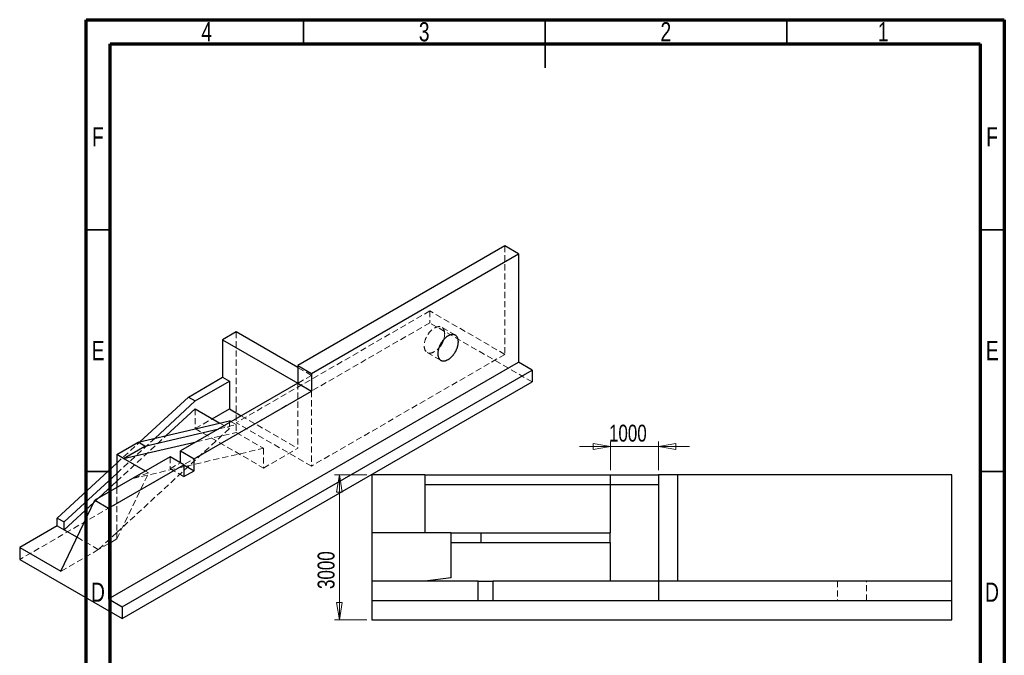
# Model space of a CAD drawing. Header units: millimetres. Extents: x 1 to 205, y 5 to 292.
# Tile 2 of 2: x 1 to 205, y 160 to 292. Entities that reach past the tile are written whole.
import ezdxf

# ---------------------------------------------------------------- set-up
doc = ezdxf.new("R2010")
doc.units = ezdxf.units.MM
doc.linetypes.add('HIDDEN', pattern=[1.905, 1.27, -0.635])
doc.styles.add('SLDTEXTSTYLE0', font='TXT', dxfattribs={"width": 0.75})
doc.dimstyles.new('SLDDIMSTYLE0', dxfattribs={"dimtxt": 3.5, "dimasz": 3.556, "dimexe": 0, "dimexo": 0.0625, "dimgap": 0.875, "dimtad": 1, "dimlfac": 100, "dimrnd": 1e-09, "dimzin": 12, "dimdsep": 46, "dimtxsty": 'SLDTEXTSTYLE0', "dimblk1": 'CLOSED', "dimblk2": 'CLOSED', "dimsah": 1, "dimcen": 0.09, "dimadec": 0, "dimazin": 3, "dimtfac": 1, "dimtmove": 0, "dimatfit": 0, "dimldrblk": 'CLOSED', "dimfxl": 0, "dimfrac": 2, "dimtolj": 1, "dimtzin": 12, "dimarcsym": 0})
doc.dimstyles.new('SLDDIMSTYLE1', dxfattribs={"dimtxt": 3.5, "dimasz": 3.556, "dimexe": 0, "dimexo": 0.0625, "dimgap": 0.875, "dimtad": 1, "dimlfac": 100, "dimrnd": 1e-09, "dimzin": 12, "dimdsep": 46, "dimtxsty": 'SLDTEXTSTYLE0', "dimblk1": 'CLOSED', "dimblk2": 'CLOSED', "dimsah": 1, "dimcen": 0.09, "dimadec": 0, "dimazin": 3, "dimtfac": 1, "dimtofl": 0, "dimtmove": 0, "dimatfit": 3, "dimldrblk": 'CLOSED', "dimfxl": 0, "dimfrac": 2, "dimtolj": 1, "dimtzin": 12, "dimarcsym": 0})

# ---------------------------------------------------------------- blocks, each defined once
blk = doc.blocks.new('_Closed')
at = {"color": 0, "linetype": 'ByBlock', "lineweight": -2}
for p, q in [((-1, 0.166667), (0, 0)), ((-1, 0.166667), (-1, -0.166667)), ((0, 0), (-1, -0.166667)), ((0, 0), (-1, 0))]:
    blk.add_line(p, q, dxfattribs=at)
blk = doc.blocks.new('_D_10')
at = {"color": 7, "linetype": 'Continuous', "lineweight": 18}
for p, q in [((73.12, 197.78), (66.43, 197.78)), ((67.43, 197.78), (67.43, 167.78)), ((73.12, 167.78), (66.43, 167.78))]:
    blk.add_line(p, q, dxfattribs=at)
at = {"color": 7, "linetype": 'Continuous', "lineweight": 18, "xscale": 3.556, "yscale": 3.556}
for p, rotation in [((67.43, 197.78, -15.25), 90.0000000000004), ((67.43, 167.78, -15.25), 270.0000000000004)]:
    blk.add_blockref('_Closed', p, dxfattribs=dict(at, rotation=rotation))
at = {"color": 7, "linetype": 'Continuous', "lineweight": 18, "insert": (62.91, 174.16), "char_height": 3.5, "attachment_point": 1, "rotation": 90, "style": 'SLDTEXTSTYLE0'}
blk.add_mtext('3000', dxfattribs=at)
blk = doc.blocks.new('_D_11')
at = {"color": 7, "linetype": 'Continuous', "lineweight": 18}
for p, q in [((123.48, 198.78), (123.48, 204.66)), ((133.48, 198.78), (133.48, 204.66)), ((123.48, 203.66), (117.13, 203.66)), ((133.48, 203.66), (123.48, 203.66)), ((133.48, 203.66), (139.83, 203.66))]:
    blk.add_line(p, q, dxfattribs=at)
at = {"color": 7, "linetype": 'Continuous', "lineweight": 18, "xscale": 3.556, "yscale": 3.556}
blk.add_blockref('_Closed', (123.48, 203.66, -15.25), dxfattribs=at)
at = {"color": 7, "linetype": 'Continuous', "lineweight": 18, "xscale": 3.556, "yscale": 3.556, "rotation": 180.0000000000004}
blk.add_blockref('_Closed', (133.48, 203.66, -15.25), dxfattribs=at)
at = {"color": 7, "linetype": 'Continuous', "lineweight": 18, "insert": (123.2, 208.17), "char_height": 3.5, "attachment_point": 1, "style": 'SLDTEXTSTYLE0'}
blk.add_mtext('1000', dxfattribs=at)

msp = doc.modelspace()

# ---------------------------------------------------------------- linework, layer by layer
at = {"color": 7, "linetype": 'Continuous', "lineweight": 70}
for p, q in [((15, 5), (15, 292)), ((15, 292), (205, 292)), ((205, 292), (205, 5)), ((20, 10), (20, 287)), ((20, 287), (200, 287)), ((200, 287), (200, 10))]:
    msp.add_line(p, q, dxfattribs=at)
at = {"color": 7, "linetype": 'Continuous', "lineweight": 35}
for p, q in [((60, 287), (60, 292)), ((110, 292), (110, 282)), ((110, 287), (110, 292)), ((160, 287), (160, 292)), ((20, 248.5), (15, 248.5)), ((200, 248.5), (205, 248.5)), ((20, 198.5), (15, 198.5)), ((200, 198.5), (205, 198.5))]:
    msp.add_line(p, q, dxfattribs=at)
at = {"color": 7, "linetype": 'Continuous', "lineweight": 25}
for p, q in [((101.67397, 245.17943), (58.79553, 220.42623)), ((104.5024, 243.54661), (101.67397, 245.17943)), ((61.62396, 218.79342), (104.5024, 243.54661)), ((104.5024, 243.54661), (104.5024, 221.09174)), ((46.06761, 227.36511), (43.23919, 225.73229)), ((58.79553, 220.01743), (46.06761, 227.36511)), ((43.23919, 225.73229), (58.79553, 216.7518)), ((43.23919, 225.73229), (43.23919, 217.97515)), ((19.64959, 172.10726), (104.5024, 221.09174)), ((58.79553, 220.42623), (58.79553, 216.7518)), ((58.79553, 220.42623), (61.62396, 218.79342)), ((107.33083, 219.45893), (104.5024, 221.09174)), ((22.47801, 170.47444), (107.33083, 219.45893)), ((61.62396, 218.79342), (61.62396, 215.11898)), ((107.33083, 219.45893), (107.33083, 217.0093)), ((22.47801, 168.02482), (107.33083, 217.0093)), ((58.79553, 216.7518), (34.51189, 202.73315)), ((36.16812, 213.89311), (43.23919, 217.97515)), ((37.58233, 213.0767), (44.6534, 217.15874)), ((43.23919, 217.97515), (44.6534, 217.15874)), ((44.6534, 217.15874), (44.6534, 211.44296)), ((58.79553, 216.7518), (61.62396, 215.11898)), ((37.34032, 201.10034), (61.62396, 215.11898)), ((26.11463, 204.60818), (36.16812, 213.89311)), ((29.20442, 205.33926), (37.58233, 213.0767)), ((36.16812, 213.89311), (37.58233, 213.0767)), ((31.58174, 205.90176), (37.58233, 211.44362)), ((37.58233, 211.44362), (42.64691, 208.51991)), ((41.11844, 209.40227), (44.6534, 211.44296)), ((44.6534, 211.44296), (47.12638, 210.01534)), ((25.77234, 204.5272), (44.6534, 208.99466)), ((45.00586, 208.79119), (44.6534, 208.99466)), ((27.18656, 203.71079), (42.46926, 207.32685)), ((21.36078, 201.98046), (25.77234, 204.5272)), ((22.775, 201.16405), (37.81106, 204.63772)), ((27.18656, 203.71079), (25.77234, 204.5272)), ((21.36078, 201.98046), (21.36078, 195.14118)), ((22.775, 201.16405), (21.36078, 201.98046)), ((22.775, 201.16405), (27.18656, 203.71079)), ((34.51189, 202.73315), (37.34032, 201.10034)), ((34.51189, 200.28393), (34.51189, 202.73315)), ((9.04952, 188.84766), (21.36078, 200.21776)), ((19.64959, 190.88769), (35.219, 199.87573)), ((27.28441, 198.56082), (22.775, 201.16405)), ((32.39057, 201.50854), (24.60587, 197.01453)), ((35.219, 199.87573), (32.39057, 201.50854)), ((35.219, 199.87573), (35.219, 197.4261)), ((35.219, 199.87533), (37.34032, 198.65072)), ((37.34032, 198.65072), (37.34032, 201.10034)), ((10.46373, 188.03125), (21.36078, 198.09525)), ((35.219, 197.4261), (37.34032, 198.65072)), ((85.12666, 197.78011), (74.11742, 197.78011)), ((74.11742, 197.78011), (74.11742, 185.78011)), ((85.12666, 197.78011), (85.12666, 195.78011)), ((85.12666, 197.78011), (123.47815, 197.78011)), ((123.47815, 197.78011), (123.47815, 195.78011)), ((123.47815, 197.78011), (133.47815, 197.78011)), ((133.47815, 197.78011), (133.47815, 175.78011)), ((137.47815, 197.78011), (133.47815, 197.78011)), ((137.47815, 175.78011), (137.47815, 197.78011)), ((194.11742, 197.78011), (137.47815, 197.78011)), ((194.11742, 175.78011), (194.11742, 197.78011)), ((24.60587, 197.01453), (16.82116, 192.52051)), ((17.54581, 192.93884), (21.36078, 196.46217)), ((85.12666, 195.78011), (123.47815, 195.78011)), ((85.12666, 195.78011), (85.12666, 185.78011)), ((123.47815, 195.78011), (133.47815, 195.78011)), ((123.47815, 195.78011), (123.47815, 185.78011)), ((9.75009, 177.82211), (16.82116, 192.52051)), ((10.46373, 186.39817), (16.60393, 192.06897)), ((16.82116, 192.52051), (19.64959, 190.88769)), ((19.64959, 190.88769), (19.64959, 172.10726)), ((9.04952, 188.84766), (10.46373, 188.03125)), ((9.04952, 187.21458), (9.04952, 188.84766)), ((10.46373, 186.39817), (10.46373, 188.03125)), ((9.04952, 187.21458), (1.26481, 182.72056)), ((9.04952, 187.21458), (10.46373, 186.39817)), ((10.46373, 186.39817), (13.1342, 184.85654)), ((85.12666, 185.78011), (74.11742, 185.78011)), ((74.11742, 185.78011), (74.11742, 175.78011)), ((90.53742, 185.78011), (85.12666, 185.78011)), ((90.53742, 185.78011), (96.77631, 185.78011)), ((90.53742, 183.78011), (90.53742, 185.78011)), ((96.77631, 183.78011), (96.77631, 185.78011)), ((96.77631, 185.78011), (123.47815, 185.78011)), ((123.47815, 183.78011), (123.47815, 185.78011)), ((90.53742, 176.48552), (90.53742, 183.78011)), ((90.53742, 183.78011), (96.77631, 183.78011)), ((96.77631, 183.78011), (123.47815, 183.78011)), ((123.47815, 183.78011), (123.47815, 175.78011)), ((1.26481, 182.72056), (1.26481, 180.27094)), ((1.26481, 182.72056), (9.75009, 177.82211)), ((1.26481, 180.27094), (22.47801, 168.02482)), ((85.12666, 175.78011), (74.11742, 175.78011)), ((74.11742, 175.78011), (74.11742, 171.78011)), ((90.53742, 176.48552), (85.12666, 175.78011)), ((96.1359, 175.78011), (85.12666, 175.78011)), ((96.1359, 171.78011), (96.1359, 175.78011)), ((96.1359, 175.78011), (99.1359, 175.78011)), ((133.47815, 175.78011), (99.1359, 175.78011)), ((99.1359, 175.78011), (99.1359, 171.78011)), ((194.11742, 175.78011), (133.47815, 175.78011)), ((133.47815, 175.78011), (133.47815, 171.78011)), ((194.11742, 171.78011), (194.11742, 175.78011)), ((19.64959, 172.10726), (22.47801, 170.47444)), ((74.11742, 171.78011), (96.1359, 171.78011)), ((74.11742, 171.78011), (74.11742, 167.78011)), ((96.1359, 171.78011), (99.1359, 171.78011)), ((99.1359, 171.78011), (133.47815, 171.78011)), ((133.47815, 171.78011), (194.11742, 171.78011)), ((194.11742, 167.78011), (194.11742, 171.78011)), ((22.47801, 170.47444), (22.47801, 168.02482)), ((74.11742, 167.78011), (194.11742, 167.78011))]:
    msp.add_line(p, q, dxfattribs=at)
at = {"color": 7, "linetype": 'HIDDEN', "lineweight": 18}
for p, q in [((101.67397, 245.17943), (101.67397, 222.72456)), ((86.11762, 231.70505), (46.06761, 208.58467)), ((101.67397, 222.72456), (86.11762, 231.70505)), ((86.11762, 231.70505), (86.11762, 229.25543)), ((86.11762, 229.25543), (1.26481, 180.27094)), ((107.33083, 217.0093), (86.11762, 229.25543)), ((91.40811, 226.69643), (88.57968, 228.32924)), ((46.06761, 227.36511), (46.06761, 208.58467)), ((101.67397, 222.72456), (61.62396, 199.60418)), ((85.57993, 223.13295), (88.40835, 221.50013)), ((61.62396, 218.38462), (58.79553, 220.01743)), ((61.62396, 218.38462), (58.79553, 216.7518)), ((58.79553, 216.7518), (58.79553, 203.27888)), ((61.62396, 215.11898), (61.62396, 199.60418)), ((37.58233, 211.44362), (37.58233, 207.36092)), ((47.12638, 210.01534), (58.79553, 203.27888)), ((37.58233, 207.36092), (41.11844, 209.40227)), ((42.46926, 207.32685), (46.06761, 208.17826)), ((42.64691, 208.51991), (44.6534, 207.36158)), ((44.6534, 208.99466), (44.6534, 207.36158)), ((46.06761, 208.17826), (45.00586, 208.79119)), ((61.62396, 199.60418), (46.06761, 208.58467)), ((46.06761, 208.17826), (46.06761, 206.54517)), ((44.6534, 207.36158), (21.36078, 185.84963)), ((21.36078, 196.46217), (31.58174, 205.90176)), ((37.58233, 207.36092), (51.72447, 199.19684)), ((37.81106, 204.63772), (46.06761, 206.54517)), ((46.06761, 206.54517), (51.72447, 203.27954)), ((21.36078, 198.09525), (29.20442, 205.33926)), ((21.36078, 200.21776), (26.11463, 204.60818)), ((24.60587, 197.01453), (51.72447, 203.27954)), ((51.72447, 203.27954), (51.72447, 199.19684)), ((51.72447, 199.19684), (58.79553, 203.27888)), ((32.39057, 201.50854), (32.39057, 199.05892)), ((32.39057, 199.05892), (34.51189, 200.28353)), ((34.51189, 200.28353), (34.51189, 200.28393)), ((34.51189, 200.28353), (35.219, 199.87533)), ((21.36078, 184.52482), (27.93305, 198.18637)), ((27.93305, 198.18637), (24.60587, 197.01453)), ((27.93305, 198.18637), (27.28441, 198.56082)), ((32.39057, 199.05892), (35.219, 197.4261)), ((21.36078, 195.14118), (21.36078, 185.84963)), ((16.60393, 192.06897), (17.54581, 192.93884)), ((21.36078, 185.84963), (17.5348, 182.31613)), ((21.36078, 185.84963), (21.36078, 184.52482)), ((13.1342, 184.85654), (17.5348, 182.31613)), ((21.36078, 184.52482), (17.5348, 182.31613)), ((17.5348, 182.31613), (9.75009, 177.82211)), ((170.47815, 175.78011), (170.47815, 171.78011)), ((176.47815, 171.78011), (176.47815, 175.78011))]:
    msp.add_line(p, q, dxfattribs=at)
at = {"color": 7, "linetype": 'HIDDEN', "lineweight": 18, "flags": 128}
for points in [[(89.20113, 226.95571), (89.19988, 227.03908), (89.19613, 227.1209), (89.18988, 227.20109), (89.18115, 227.27955), (89.16994, 227.35618), (89.15627, 227.43089), (89.14015, 227.5036), (89.1216, 227.57422), (89.10065, 227.64267), (89.07731, 227.70887), (89.05162, 227.77273), (89.02361, 227.83419), (88.9933, 227.89317), (88.96074, 227.9496), (88.92596, 228.00341), (88.889, 228.05455), (88.84992, 228.10295), (88.80874, 228.14855), (88.76553, 228.19131), (88.72033, 228.23116), (88.6732, 228.26806), (88.62419, 228.30198), (88.57335, 228.33287), (88.52076, 228.36068), (88.46647, 228.3854), (88.41055, 228.40699), (88.35305, 228.42543), (88.29406, 228.44069), (88.23363, 228.45276), (88.17185, 228.46161), (88.10877, 228.46725), (88.04449, 228.46967), (87.97906, 228.46886), (87.91258, 228.46481), (87.84512, 228.45755), (87.77675, 228.44708), (87.70756, 228.4334), (87.63763, 228.41653), (87.56705, 228.3965), (87.49589, 228.37333), (87.42424, 228.34705), (87.35218, 228.31768), (87.2798, 228.28526), (87.20719, 228.24983), (87.13443, 228.21144), (87.0616, 228.17012), (86.98879, 228.12592), (86.91609, 228.0789), (86.84359, 228.02912), (86.77136, 227.97662), (86.69949, 227.92148), (86.62808, 227.86376), (86.55719, 227.80352), (86.48693, 227.74084), (86.41736, 227.67579), (86.34857, 227.60845), (86.28065, 227.53889), (86.21366, 227.46721), (86.1477, 227.39348), (86.08283, 227.31779), (86.01915, 227.24023), (85.95671, 227.16089), (85.89559, 227.07986), (85.83587, 226.99724), (85.77762, 226.91314), (85.7209, 226.82764), (85.66579, 226.74084), (85.61234, 226.65286), (85.56062, 226.56379), (85.51069, 226.47374), (85.46261, 226.38281), (85.41644, 226.29111), (85.37222, 226.19876), (85.33002, 226.10585), (85.28989, 226.0125), (85.25186, 225.91882), (85.21599, 225.82492), (85.18231, 225.73091), (85.15087, 225.6369), (85.12171, 225.54299), (85.09485, 225.44932), (85.07033, 225.35597), (85.04818, 225.26306), (85.02843, 225.17071), (85.01109, 225.07902), (84.9962, 224.98809), (84.98375, 224.89805), (84.97378, 224.80898), (84.9663, 224.721), (84.9613, 224.63421), (84.9588, 224.54872), (84.9588, 224.46461), (84.9613, 224.382), (84.9663, 224.30099), (84.97378, 224.22165), (84.98375, 224.1441), (84.9962, 224.06841), (85.01109, 223.99469), (85.02843, 223.92301), (85.04818, 223.85347), (85.07033, 223.78614), (85.09485, 223.7211), (85.12171, 223.65843), (85.15087, 223.5982), (85.18231, 223.54049), (85.21599, 223.48535), (85.25186, 223.43287), (85.28989, 223.3831), (85.33002, 223.33609), (85.37222, 223.2919), (85.41644, 223.25059), (85.46261, 223.21221), (85.51069, 223.17679), (85.56062, 223.14439), (85.61234, 223.11503), (85.66579, 223.08876), (85.7209, 223.0656), (85.77762, 223.04558), (85.83587, 223.02873), (85.89559, 223.01507), (85.95671, 223.0046), (86.01915, 222.99735), (86.08283, 222.99333), (86.1477, 222.99253), (86.21366, 222.99495), (86.28065, 223.00061), (86.34857, 223.00948), (86.41736, 223.02156), (86.48693, 223.03683), (86.55719, 223.05528), (86.62808, 223.07688), (86.69949, 223.10161), (86.77136, 223.12944), (86.84359, 223.16034), (86.91609, 223.19427), (86.98879, 223.23119), (87.0616, 223.27105), (87.13443, 223.31382), (87.20719, 223.35943), (87.2798, 223.40784), (87.35218, 223.45899), (87.42424, 223.51281), (87.49589, 223.56926), (87.56705, 223.62824), (87.63763, 223.68971), (87.70756, 223.75359), (87.77675, 223.81979), (87.84512, 223.88825), (87.91258, 223.95888), (87.97906, 224.0316), (87.99373, 224.04808)], [(88.9943, 225.7813), (89.02361, 225.87227), (89.05162, 225.96607), (89.07731, 226.0596), (89.10065, 226.15274), (89.1216, 226.24538), (89.14015, 226.33742), (89.15627, 226.42874), (89.16994, 226.51924), (89.18115, 226.60881), (89.18988, 226.69735), (89.19613, 226.78474), (89.19988, 226.8709), (89.20113, 226.95571)]]:
    msp.add_lwpolyline(points, dxfattribs=at)
at = {"color": 7, "linetype": 'Continuous', "lineweight": 25, "flags": 128}
msp.add_lwpolyline([(92.02955, 225.32289), (92.0283, 225.40626), (92.02455, 225.48809), (92.01831, 225.56827), (92.00958, 225.64673), (91.99837, 225.72336), (91.9847, 225.79807), (91.96858, 225.87078), (91.95003, 225.94141), (91.92908, 226.00986), (91.90574, 226.07605), (91.88005, 226.13992), (91.85203, 226.20137), (91.82173, 226.26035), (91.78917, 226.31678), (91.75439, 226.3706), (91.71743, 226.42174), (91.67834, 226.47013), (91.63717, 226.51574), (91.59396, 226.55849), (91.54876, 226.59834), (91.50162, 226.63525), (91.45261, 226.66916), (91.40178, 226.70005), (91.34919, 226.72787), (91.2949, 226.75259), (91.23897, 226.77418), (91.18148, 226.79261), (91.12248, 226.80787), (91.06206, 226.81994), (91.00027, 226.8288), (90.9372, 226.83444), (90.87291, 226.83685), (90.80749, 226.83604), (90.74101, 226.832), (90.67354, 226.82474), (90.60518, 226.81426), (90.53599, 226.80058), (90.46606, 226.78372), (90.39547, 226.76369), (90.32431, 226.74052), (90.25266, 226.71423), (90.18061, 226.68486), (90.10823, 226.65245), (90.03562, 226.61702), (89.96285, 226.57862), (89.89002, 226.5373), (89.81722, 226.4931), (89.74452, 226.44609), (89.67201, 226.3963), (89.59978, 226.34381), (89.52792, 226.28866), (89.4565, 226.23094), (89.38562, 226.1707), (89.31535, 226.10802), (89.24579, 226.04297), (89.177, 225.97563), (89.10907, 225.90608), (89.04209, 225.83439), (88.97613, 225.76066), (88.91126, 225.68497), (88.84757, 225.60741), (88.78513, 225.52807), (88.72402, 225.44704), (88.6643, 225.36443), (88.60605, 225.28032), (88.54933, 225.19482), (88.49421, 225.10803), (88.44076, 225.02004), (88.38904, 224.93097), (88.33912, 224.84092), (88.29104, 224.74999), (88.24486, 224.6583), (88.20065, 224.56594), (88.15845, 224.47303), (88.11831, 224.37969), (88.08029, 224.286), (88.04441, 224.1921), (88.01074, 224.09809), (87.9793, 224.00408), (87.95013, 223.91018), (87.92328, 223.8165), (87.89876, 223.72315), (87.87661, 223.63025), (87.85686, 223.53789), (87.83952, 223.4462), (87.82462, 223.35528), (87.81218, 223.26523), (87.80221, 223.17616), (87.79472, 223.08818), (87.78973, 223.00139), (87.78722, 222.9159), (87.78722, 222.8318), (87.78973, 222.74919), (87.79472, 222.66817), (87.80221, 222.58884), (87.81218, 222.51128), (87.82462, 222.4356), (87.83952, 222.36187), (87.85686, 222.2902), (87.87661, 222.22065), (87.89876, 222.15332), (87.92328, 222.08828), (87.95013, 222.02561), (87.9793, 221.96538), (88.01074, 221.90767), (88.04441, 221.85254), (88.08029, 221.80005), (88.11831, 221.75028), (88.15845, 221.70327), (88.20065, 221.65909), (88.24486, 221.61778), (88.29104, 221.57939), (88.33912, 221.54398), (88.38904, 221.51157), (88.44076, 221.48222), (88.49421, 221.45594), (88.54933, 221.43278), (88.60605, 221.41277), (88.6643, 221.39592), (88.72402, 221.38225), (88.78513, 221.37179), (88.84757, 221.36454), (88.91126, 221.36051), (88.97613, 221.35971), (89.04209, 221.36214), (89.10907, 221.36779), (89.177, 221.37666), (89.24579, 221.38874), (89.31535, 221.40401), (89.38562, 221.42246), (89.4565, 221.44407), (89.52792, 221.4688), (89.59978, 221.49663), (89.67201, 221.52753), (89.74452, 221.56145), (89.81722, 221.59837), (89.89002, 221.63824), (89.96285, 221.681), (90.03562, 221.72661), (90.10823, 221.77502), (90.18061, 221.82617), (90.25266, 221.88), (90.32431, 221.93644), (90.39547, 221.99543), (90.46606, 222.0569), (90.53599, 222.12077), (90.60518, 222.18697), (90.67354, 222.25543), (90.74101, 222.32606), (90.80749, 222.39878), (90.87291, 222.4735), (90.9372, 222.55014), (91.00027, 222.6286), (91.06206, 222.7088), (91.12248, 222.79063), (91.18148, 222.87401), (91.23897, 222.95882), (91.2949, 223.04498), (91.34919, 223.13238), (91.40178, 223.22092), (91.45261, 223.3105), (91.50162, 223.401), (91.54876, 223.49233), (91.59396, 223.58437), (91.63717, 223.67701), (91.67834, 223.77015), (91.71743, 223.86368), (91.75439, 223.95749), (91.78917, 224.05146), (91.82173, 224.14548), (91.85203, 224.23945), (91.88005, 224.33326), (91.90574, 224.42678), (91.92908, 224.51992), (91.95003, 224.61256), (91.96858, 224.7046), (91.9847, 224.79592), (91.99837, 224.88642), (92.00958, 224.97599), (92.01831, 225.06453), (92.02455, 225.15193), (92.0283, 225.23808), (92.02955, 225.32289)], dxfattribs=at)
at = {"color": 7, "linetype": 'Continuous', "lineweight": 25}
msp.add_arc((84.18402, 227.4028), 5.07622, 318.6338075, 341.371569, dxfattribs=at)

# ---------------------------------------------------------------- texts
at = {"color": 7, "linetype": 'Continuous', "lineweight": 0, "char_height": 3.96875, "attachment_point": 2, "style": 'SLDTEXTSTYLE0'}
for s, insert in [('4', (39.96004, 291.48888)), ('3', (84.96004, 291.48888)), ('2', (134.96004, 291.48888)), ('1', (179.96004, 291.48888)), ('F', (17.45774, 269.73888)), ('F', (202.45774, 269.73888)), ('E', (17.50781, 225.48888)), ('E', (202.50781, 225.48888)), ('D', (17.45269, 175.48888)), ('D', (202.45269, 175.48888))]:
    msp.add_mtext(s, dxfattribs=dict(at, insert=insert))

# ---------------------------------------------------------------- dimensions: what is measured, and where the dimension line sits
at = {"color": 7, "linetype": 'Continuous', "lineweight": 18}
dim = msp.add_linear_dim(base=(123.47815, 203.65525), p1=(133.47815, 197.78011), p2=(123.47815, 197.78011), dimstyle='SLDDIMSTYLE0', dxfattribs=at)
dim.commit()
dim.dimension.update_dxf_attribs({"geometry": '_D_11', "text_midpoint": (128.37627, 203.65525), "dimtype": 160})
dim = msp.add_linear_dim(base=(67.42609, 167.78011), p1=(74.11742, 197.78011), p2=(74.11742, 167.78011), angle=90, dimstyle='SLDDIMSTYLE1', dxfattribs=at)
dim.commit()
dim.dimension.update_dxf_attribs({"geometry": '_D_10', "text_midpoint": (67.42609, 179.33122), "dimtype": 160})

doc.saveas('drawing.dxf')
